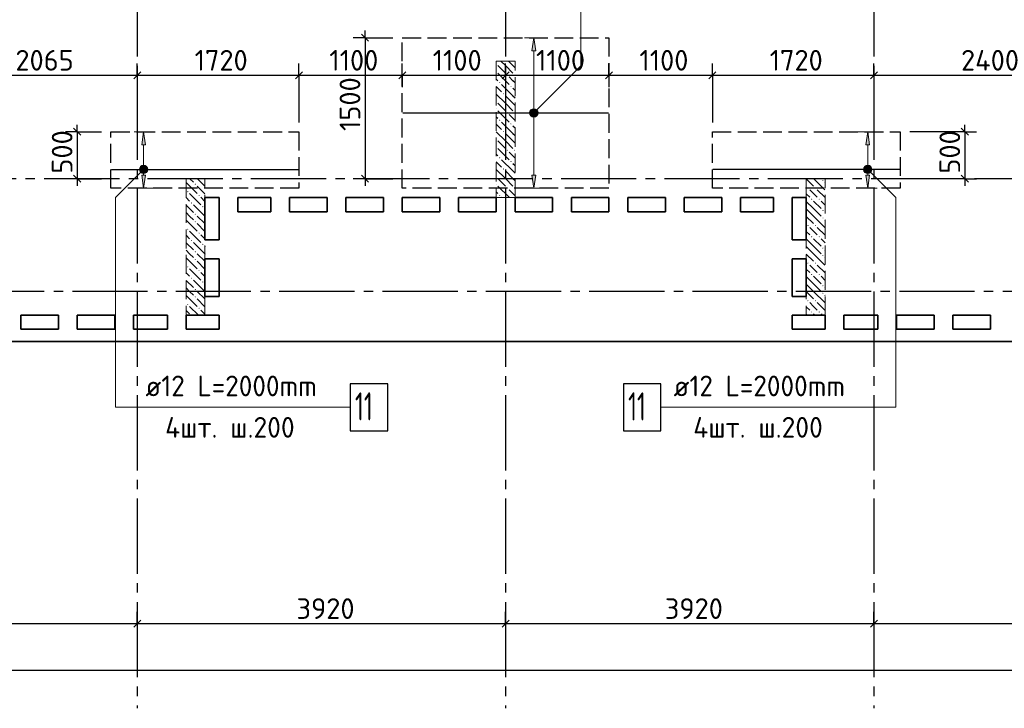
# Model space of a CAD drawing. Header units: millimetres. Extents: x 40580 to 1930067, y -240640 to 81020.
# Tile 81 of 256: x 405850 to 416329, y -224149 to -216828. Entities that reach past the tile are written whole.
import ezdxf

# ---------------------------------------------------------------- set-up
doc = ezdxf.new("R2010")
doc.units = ezdxf.units.MM
for name, pattern in [('______2', [270, 200, -70]), ('______5', [1100, 800, -100, 100, -100]), ('CENTER', [2, 1.25, -0.25, 0.25, -0.25])]:
    doc.linetypes.add(name, pattern=pattern)
for name, color, linetype, lineweight in [('Standard', 7, 'Continuous', 25), ('ДОП Верх по Х', 7, 'Continuous', 25), ('ЖБ Перекрытие верхний уровень', 7, 'Continuous', 35), ('ОСИ', 7, 'CENTER', 15), ('Позиционная метка номер позиции', 7, 'Continuous', 13), ('Примечания', 7, 'Continuous', 13)]:
    doc.layers.add(name, color=color, linetype=linetype, lineweight=lineweight)
doc.layers.add('ЖБ Пилон', color=7, linetype='______2', lineweight=13, true_color=0xa0a0a0)
doc.styles.add('ISOCPEUR', font='isocpeur.ttf')

msp = doc.modelspace()

# ---------------------------------------------------------------- hatches: boundary and pattern name
at = {"layer": 'ДОП Верх по Х', "linetype": 'Continuous', "lineweight": 13, "transparency": 33554687}
for points in [[(411341.9, -217159.4), (411321.9, -217019.4), (411301.9, -217159.4)], [(411284.4, -217819.4), (411359.4, -217819.4), (411354.2, -217800.7)], [(411284.4, -217819.4), (411354.2, -217800.7), (411289.7, -217800.7)], [(411289.7, -217838.2), (411359.4, -217819.4), (411284.4, -217819.4)], [(411289.7, -217800.7), (411354.2, -217800.7), (411340.7, -217787.2)], [(411289.7, -217800.7), (411340.7, -217787.2), (411303.2, -217787.2)], [(411289.7, -217838.2), (411354.2, -217838.2), (411359.4, -217819.4)], [(411303.2, -217851.7), (411354.2, -217838.2), (411289.7, -217838.2)], [(411303.2, -217787.2), (411340.7, -217787.2), (411321.9, -217781.9)], [(411303.2, -217851.7), (411340.7, -217851.7), (411354.2, -217838.2)], [(411340.7, -217851.7), (411303.2, -217851.7), (411321.9, -217856.9)], [(407188.6, -218159.4), (407168.6, -218019.4), (407148.6, -218159.4)], [(414895.3, -218159.4), (414875.3, -218019.4), (414855.3, -218159.4)], [(407131.1, -218419.4), (407206.1, -218419.4), (407200.8, -218400.7)], [(407131.1, -218419.4), (407200.8, -218400.7), (407136.3, -218400.7)], [(407136.3, -218438.2), (407206.1, -218419.4), (407131.1, -218419.4)], [(407136.3, -218400.7), (407200.8, -218400.7), (407187.3, -218387.2)], [(407136.3, -218400.7), (407187.3, -218387.2), (407149.8, -218387.2)], [(407136.3, -218438.2), (407200.8, -218438.2), (407206.1, -218419.4)], [(407149.8, -218451.7), (407200.8, -218438.2), (407136.3, -218438.2)], [(407149.8, -218387.2), (407187.3, -218387.2), (407168.6, -218381.9)], [(407149.8, -218451.7), (407187.3, -218451.7), (407200.8, -218438.2)], [(407187.3, -218451.7), (407149.8, -218451.7), (407168.6, -218456.9)], [(414837.8, -218419.4), (414912.8, -218419.4), (414907.5, -218400.7)], [(414837.8, -218419.4), (414907.5, -218400.7), (414843, -218400.7)], [(414843, -218438.2), (414912.8, -218419.4), (414837.8, -218419.4)], [(414843, -218400.7), (414907.5, -218400.7), (414894, -218387.2)], [(414843, -218400.7), (414894, -218387.2), (414856.5, -218387.2)], [(414843, -218438.2), (414907.5, -218438.2), (414912.8, -218419.4)], [(414856.5, -218451.7), (414907.5, -218438.2), (414843, -218438.2)], [(414856.5, -218387.2), (414894, -218387.2), (414875.3, -218381.9)], [(414856.5, -218451.7), (414894, -218451.7), (414907.5, -218438.2)], [(414894, -218451.7), (414856.5, -218451.7), (414875.3, -218456.9)]]:
    msp.add_hatch(color=7, dxfattribs=at).paths.add_polyline_path(points)
for points in [[(407188.6, -218479.4), (407168.6, -218619.4), (407148.6, -218479.4)], [(411341.9, -218479.4), (411321.9, -218619.4), (411301.9, -218479.4)], [(414895.3, -218479.4), (414875.3, -218619.4), (414855.3, -218479.4)]]:
    msp.add_hatch(color=7, dxfattribs=at).paths.add_polyline_path(points, flags=16)
at = {"layer": 'ЖБ Пилон', "linetype": 'Continuous', "lineweight": -3, "transparency": 33554687}
for points in [[(410921.9, -217292.9), (410925.4, -217296.3), (410921.9, -217299.7)], [(410921.9, -217372.9), (410925.4, -217376.3), (410921.9, -217379.7)], [(411032.4, -217416.3), (411038.9, -217409.8), (411045.4, -217416.3), (411038.9, -217422.8)], [(411112.4, -217416.3), (411118.9, -217409.8), (411121.9, -217412.9), (411121.9, -217419.7), (411118.9, -217422.8)], [(410952.4, -217496.3), (410958.9, -217489.8), (410965.4, -217496.3), (410958.9, -217502.8)], [(411072.4, -217536.3), (411078.9, -217529.8), (411085.4, -217536.3), (411078.9, -217542.8)], [(410992.4, -217616.3), (410998.9, -217609.8), (411005.4, -217616.3), (410998.9, -217622.8)], [(410921.9, -217692.9), (410925.4, -217696.3), (410921.9, -217699.7)], [(410921.9, -217772.9), (410925.4, -217776.3), (410921.9, -217779.7)], [(411032.4, -217816.3), (411038.9, -217809.8), (411045.4, -217816.3), (411038.9, -217822.8)], [(411112.4, -217816.3), (411118.9, -217809.8), (411121.9, -217812.9), (411121.9, -217819.7), (411118.9, -217822.8)], [(410952.4, -217896.3), (410958.9, -217889.8), (410965.4, -217896.3), (410958.9, -217902.8)], [(411072.4, -217936.3), (411078.9, -217929.8), (411085.4, -217936.3), (411078.9, -217942.8)], [(410992.4, -218016.3), (410998.9, -218009.8), (411005.4, -218016.3), (410998.9, -218022.8)], [(410921.9, -218092.9), (410925.4, -218096.3), (410921.9, -218099.7)], [(410921.9, -218172.9), (410925.4, -218176.3), (410921.9, -218179.7)], [(411032.4, -218216.3), (411038.9, -218209.8), (411045.4, -218216.3), (411038.9, -218222.8)], [(411112.4, -218216.3), (411118.9, -218209.8), (411121.9, -218212.9), (411121.9, -218219.7), (411118.9, -218222.8)], [(410952.4, -218296.3), (410958.9, -218289.8), (410965.4, -218296.3), (410958.9, -218302.8)], [(411072.4, -218336.3), (411078.9, -218329.8), (411085.4, -218336.3), (411078.9, -218342.8)], [(410992.4, -218416.3), (410998.9, -218409.8), (411005.4, -218416.3), (410998.9, -218422.8)], [(407712.4, -218576.3), (407718.9, -218569.8), (407725.4, -218576.3), (407718.9, -218582.8)], [(410921.9, -218492.9), (410925.4, -218496.3), (410921.9, -218499.7)], [(410921.9, -218572.9), (410925.4, -218576.3), (410921.9, -218579.7)], [(414392.4, -218536.3), (414398.9, -218529.8), (414405.4, -218536.3), (414398.9, -218542.8)], [(407632.4, -218656.3), (407638.9, -218649.8), (407645.4, -218656.3), (407638.9, -218662.8)], [(407752.4, -218696.3), (407758.9, -218689.8), (407765.4, -218696.3), (407758.9, -218702.8)], [(410952.4, -218696.3), (410958.9, -218689.8), (410965.4, -218696.3), (410958.9, -218702.8)], [(411032.4, -218616.3), (411038.9, -218609.8), (411045.4, -218616.3), (411038.9, -218622.8)], [(411112.4, -218616.3), (411118.9, -218609.8), (411121.9, -218612.9), (411121.9, -218619.7), (411118.9, -218622.8)], [(414232.4, -218616.3), (414238.9, -218609.8), (414245.4, -218616.3), (414238.9, -218622.8)], [(414312.4, -218616.3), (414318.9, -218609.8), (414325.4, -218616.3), (414318.9, -218622.8)], [(407672.4, -218776.3), (407678.9, -218769.8), (407685.4, -218776.3), (407678.9, -218782.8)], [(414272.4, -218736.3), (414278.9, -218729.8), (414285.4, -218736.3), (414278.9, -218742.8)], [(414352.4, -218736.3), (414358.9, -218729.8), (414365.4, -218736.3), (414358.9, -218742.8)], [(407712.4, -218896.3), (407718.9, -218889.8), (407725.4, -218896.3), (407718.9, -218902.8)], [(407792.4, -218816.3), (407798.9, -218809.8), (407805.4, -218816.3), (407798.9, -218822.8)], [(414392.4, -218856.3), (414398.9, -218849.8), (414405.4, -218856.3), (414398.9, -218862.8)], [(407712.4, -218976.3), (407718.9, -218969.8), (407725.4, -218976.3), (407718.9, -218982.8)], [(414392.4, -218936.3), (414398.9, -218929.8), (414405.4, -218936.3), (414398.9, -218942.8)], [(407632.4, -219056.3), (407638.9, -219049.8), (407645.4, -219056.3), (407638.9, -219062.8)], [(407752.4, -219096.3), (407758.9, -219089.8), (407765.4, -219096.3), (407758.9, -219102.8)], [(414232.4, -219016.3), (414238.9, -219009.8), (414245.4, -219016.3), (414238.9, -219022.8)], [(414312.4, -219016.3), (414318.9, -219009.8), (414325.4, -219016.3), (414318.9, -219022.8)], [(407672.4, -219176.3), (407678.9, -219169.8), (407685.4, -219176.3), (407678.9, -219182.8)], [(407792.4, -219216.3), (407798.9, -219209.8), (407805.4, -219216.3), (407798.9, -219222.8)], [(414272.4, -219136.3), (414278.9, -219129.8), (414285.4, -219136.3), (414278.9, -219142.8)], [(414352.4, -219136.3), (414358.9, -219129.8), (414365.4, -219136.3), (414358.9, -219142.8)], [(407712.4, -219296.3), (407718.9, -219289.8), (407725.4, -219296.3), (407718.9, -219302.8)], [(414392.4, -219256.3), (414398.9, -219249.8), (414405.4, -219256.3), (414398.9, -219262.8)], [(407712.4, -219376.3), (407718.9, -219369.8), (407725.4, -219376.3), (407718.9, -219382.8)], [(414232.4, -219416.3), (414238.9, -219409.8), (414245.4, -219416.3), (414238.9, -219422.8)], [(414312.4, -219416.3), (414318.9, -219409.8), (414325.4, -219416.3), (414318.9, -219422.8)], [(414392.4, -219336.3), (414398.9, -219329.8), (414405.4, -219336.3), (414398.9, -219342.8)], [(407632.4, -219456.3), (407638.9, -219449.8), (407645.4, -219456.3), (407638.9, -219462.8)], [(407752.4, -219496.3), (407758.9, -219489.8), (407765.4, -219496.3), (407758.9, -219502.8)], [(414272.4, -219536.3), (414278.9, -219529.8), (414285.4, -219536.3), (414278.9, -219542.8)], [(414352.4, -219536.3), (414358.9, -219529.8), (414365.4, -219536.3), (414358.9, -219542.8)], [(407672.4, -219576.3), (407678.9, -219569.8), (407685.4, -219576.3), (407678.9, -219582.8)], [(407792.4, -219616.3), (407798.9, -219609.8), (407805.4, -219616.3), (407798.9, -219622.8)], [(407712.4, -219696.3), (407718.9, -219689.8), (407725.4, -219696.3), (407718.9, -219702.8)], [(414392.4, -219656.3), (414398.9, -219649.8), (414405.4, -219656.3), (414398.9, -219662.8)], [(414392.4, -219736.3), (414398.9, -219729.8), (414405.4, -219736.3), (414398.9, -219742.8)], [(407712.4, -219776.3), (407718.9, -219769.8), (407725.4, -219776.3), (407718.9, -219782.8)], [(414232.4, -219816.3), (414238.9, -219809.8), (414245.4, -219816.3), (414238.9, -219822.8)], [(414312.4, -219816.3), (414318.9, -219809.8), (414325.4, -219816.3), (414318.9, -219822.8)], [(407632.4, -219856.3), (407638.9, -219849.8), (407645.4, -219856.3), (407638.9, -219862.8)], [(407752.4, -219896.3), (407758.9, -219889.8), (407765.4, -219896.3), (407758.9, -219902.8)], [(414272.4, -219936.3), (414278.9, -219929.8), (414285.4, -219936.3), (414278.9, -219942.8)], [(414352.4, -219936.3), (414358.9, -219929.8), (414365.4, -219936.3), (414358.9, -219942.8)]]:
    msp.add_hatch(color=7, dxfattribs=at).paths.add_polyline_path(points, flags=16)
at = {"layer": 'Позиционная метка номер позиции', "linetype": 'Continuous', "lineweight": 13, "transparency": 33554687}
for points in [[(411278.7, -217808), (411353.8, -217851.3), (411290.1, -217787.6)], [(411278.7, -217830.9), (411333.4, -217862.7), (411278.7, -217808)], [(411278.7, -217808), (411333.4, -217862.7), (411353.8, -217851.3)], [(411310.5, -217862.7), (411278.7, -217830.9), (411290.1, -217851.3)], [(411278.7, -217830.9), (411310.5, -217862.7), (411333.4, -217862.7)], [(411290.1, -217787.6), (411365.2, -217830.9), (411310.5, -217776.2)], [(411290.1, -217787.6), (411353.8, -217851.3), (411365.2, -217830.9)], [(411310.5, -217776.2), (411365.2, -217830.9), (411365.2, -217808)], [(411310.5, -217776.2), (411365.2, -217808), (411333.4, -217776.2)], [(411333.4, -217776.2), (411365.2, -217808), (411353.8, -217787.6)], [(407211.9, -218430.9), (407157.1, -218376.2), (407136.8, -218387.6)], [(407211.9, -218408), (407180.1, -218376.2), (407157.1, -218376.2)], [(407211.9, -218408), (407157.1, -218376.2), (407211.9, -218430.9)], [(407180.1, -218376.2), (407211.9, -218408), (407200.4, -218387.6)], [(414832, -218408), (414863.8, -218376.2), (414843.4, -218387.6)], [(414863.8, -218376.2), (414832, -218408), (414832, -218430.9)], [(414863.8, -218376.2), (414832, -218430.9), (414886.7, -218376.2)], [(414886.7, -218376.2), (414832, -218430.9), (414843.4, -218451.3)], [(414886.7, -218376.2), (414843.4, -218451.3), (414907.1, -218387.6)], [(407200.4, -218451.3), (407136.8, -218387.6), (407125.3, -218408)], [(407200.4, -218451.3), (407125.3, -218408), (407180.1, -218462.7)], [(407180.1, -218462.7), (407125.3, -218408), (407125.3, -218430.9)], [(407180.1, -218462.7), (407125.3, -218430.9), (407157.1, -218462.7)], [(407157.1, -218462.7), (407125.3, -218430.9), (407136.8, -218451.3)], [(407211.9, -218430.9), (407136.8, -218387.6), (407200.4, -218451.3)], [(414907.1, -218387.6), (414843.4, -218451.3), (414863.8, -218462.7)], [(414907.1, -218387.6), (414863.8, -218462.7), (414918.5, -218408)], [(414918.5, -218408), (414863.8, -218462.7), (414886.7, -218462.7)], [(414918.5, -218408), (414886.7, -218462.7), (414918.5, -218430.9)], [(414918.5, -218430.9), (414886.7, -218462.7), (414907.1, -218451.3)]]:
    msp.add_hatch(color=7, dxfattribs=at).paths.add_polyline_path(points)

# ---------------------------------------------------------------- linework, layer by layer
at = {"layer": 'Standard', "color": 7, "linetype": 'Continuous', "lineweight": 25, "transparency": 33554687}
for p, q in [((409487.7, -216981.9), (409562.7, -217056.9)), ((407064.4, -217456.9), (407139.4, -217381.9)), ((408784.4, -217456.9), (408859.4, -217381.9)), ((409884.4, -217456.9), (409959.4, -217381.9)), ((410984.4, -217456.9), (411059.4, -217381.9)), ((412084.4, -217456.9), (412159.4, -217381.9)), ((413184.4, -217456.9), (413259.4, -217381.9)), ((414904.4, -217456.9), (414979.4, -217381.9)), ((406424.4, -217981.9), (406499.4, -218056.9)), ((415871.4, -217981.9), (415946.4, -218056.9)), ((406424.4, -218481.9), (406499.4, -218556.9)), ((409487.7, -218481.9), (409562.7, -218556.9)), ((415871.4, -218481.9), (415946.4, -218556.9)), ((407064.4, -223286.9), (407139.4, -223211.9)), ((410984.4, -223286.9), (411059.4, -223211.9)), ((414904.4, -223286.9), (414979.4, -223211.9))]:
    msp.add_line(p, q, dxfattribs=at)
at = {"layer": 'Standard', "color": 7, "linetype": 'Continuous', "lineweight": -3, "transparency": 33554687}
for p, q in [((409525.2, -217019.4), (409525.2, -216944.4)), ((405038.9, -217419.4), (407101.9, -217419.4)), ((407101.9, -217419.4), (408821.9, -217419.4)), ((408821.9, -217419.4), (409921.9, -217419.4)), ((409921.9, -217419.4), (411021.9, -217419.4)), ((411021.9, -217419.4), (412121.9, -217419.4)), ((412121.9, -217419.4), (413221.9, -217419.4)), ((413221.9, -217419.4), (414941.9, -217419.4)), ((414941.9, -217419.4), (417341.9, -217419.4)), ((406461.9, -218019.4), (406461.9, -217944.4)), ((415908.9, -218019.4), (415908.9, -217944.4)), ((406461.9, -218019.4), (406461.9, -218519.4)), ((415908.9, -218019.4), (415908.9, -218519.4)), ((406461.9, -218519.4), (406461.9, -218594.4)), ((409525.2, -218519.4), (409525.2, -218594.4)), ((415908.9, -218519.4), (415908.9, -218594.4)), ((403801.9, -223249.4), (407101.9, -223249.4)), ((407101.9, -223249.4), (411021.9, -223249.4)), ((411021.9, -223249.4), (414941.9, -223249.4)), ((414941.9, -223249.4), (418241.9, -223249.4)), ((442581.9, -223749.4), (400501.9, -223749.4))]:
    msp.add_line(p, q, dxfattribs=at)
at = {"layer": 'Standard', "color": 251, "linetype": 'Continuous', "lineweight": -3, "true_color": 0x656565, "transparency": 33554687}
for p, q in [((409525.2, -217019.4), (409400.2, -217019.4)), ((409525.2, -217019.4), (409650.2, -217019.4)), ((409525.2, -217019.4), (409821.9, -217019.4)), ((407101.9, -217419.4), (407101.9, -217294.4)), ((408821.9, -217419.4), (408821.9, -217294.4)), ((409921.9, -217419.4), (409921.9, -217294.4)), ((411021.9, -217419.4), (411021.9, -217294.4)), ((412121.9, -217419.4), (412121.9, -217294.4)), ((413221.9, -217419.4), (413221.9, -217294.4)), ((414941.9, -217419.4), (414941.9, -217294.4)), ((407101.9, -217419.4), (407101.9, -217544.4)), ((407101.9, -217419.4), (407101.9, -217919.4)), ((408821.9, -217419.4), (408821.9, -217544.4)), ((408821.9, -217419.4), (408821.9, -217919.4)), ((409921.9, -217419.4), (409921.9, -217544.4)), ((409921.9, -217419.4), (409921.9, -217419.4)), ((411021.9, -217419.4), (411021.9, -217544.4)), ((411021.9, -217419.4), (411021.9, -217419.4)), ((412121.9, -217419.4), (412121.9, -217544.4)), ((412121.9, -217419.4), (412121.9, -217419.4)), ((413221.9, -217419.4), (413221.9, -217544.4)), ((413221.9, -217419.4), (413221.9, -217919.4)), ((414941.9, -217419.4), (414941.9, -217544.4)), ((414941.9, -217419.4), (414941.9, -217419.4)), ((406461.9, -218019.4), (406336.9, -218019.4)), ((406461.9, -218019.4), (406586.9, -218019.4)), ((406461.9, -218019.4), (406721.9, -218019.4)), ((415908.9, -218019.4), (415321.9, -218019.4)), ((415908.9, -218019.4), (415783.9, -218019.4)), ((415908.9, -218019.4), (416033.9, -218019.4)), ((406461.9, -218519.4), (406336.9, -218519.4)), ((406461.9, -218519.4), (406586.9, -218519.4)), ((406461.9, -218519.4), (406721.9, -218519.4)), ((409525.2, -218519.4), (409400.2, -218519.4)), ((409525.2, -218519.4), (409650.2, -218519.4)), ((409525.2, -218519.4), (409821.9, -218519.4)), ((415908.9, -218519.4), (415321.9, -218519.4)), ((415908.9, -218519.4), (415783.9, -218519.4)), ((415908.9, -218519.4), (416033.9, -218519.4)), ((407101.9, -223249.4), (407101.9, -223124.4)), ((411021.9, -223249.4), (411021.9, -223124.4)), ((414941.9, -223249.4), (414941.9, -223124.4)), ((407101.9, -223249.4), (407101.9, -223374.4)), ((407101.9, -223249.4), (407101.9, -223701.7)), ((411021.9, -223249.4), (411021.9, -223374.4)), ((411021.9, -223249.4), (411021.9, -223701.7)), ((414941.9, -223249.4), (414941.9, -223374.4)), ((414941.9, -223249.4), (414941.9, -223701.7))]:
    msp.add_line(p, q, dxfattribs=at)
at = {"layer": 'Standard', "color": 7, "linetype": 'Continuous', "lineweight": -3, "transparency": 33554687}
msp.add_lwpolyline([(409525.2, -217019.4), (409525.2, -218103.8), (409525.2, -218103.8), (409525.2, -218519.4)], dxfattribs=at)
at = {"layer": 'ДОП Верх по Х', "color": 251, "linetype": 'Continuous', "lineweight": 13, "true_color": 0x494949, "transparency": 33554687}
for p, q in [((411321.9, -217019.4), (411221.9, -217019.4)), ((411321.9, -217019.4), (411301.9, -217159.4)), ((411341.9, -217159.4), (411321.9, -217019.4)), ((411321.9, -217019.4), (411421.9, -217019.4)), ((411321.9, -217019.4), (411321.9, -217019.4)), ((411301.9, -217159.4), (411341.9, -217159.4)), ((411321.9, -217789.4), (411321.9, -217159.4)), ((411284.4, -217819.4), (411284.4, -217819.4)), ((411321.9, -218479.4), (411321.9, -217849.4)), ((411359.4, -217819.4), (411359.4, -217819.4)), ((407168.6, -218019.4), (407068.6, -218019.4)), ((407168.6, -218019.4), (407148.6, -218159.4)), ((407188.6, -218159.4), (407168.6, -218019.4)), ((407168.6, -218019.4), (407268.6, -218019.4)), ((407168.6, -218019.4), (407168.6, -218019.4)), ((414875.3, -218019.4), (414775.3, -218019.4)), ((414875.3, -218019.4), (414855.3, -218159.4)), ((414895.3, -218159.4), (414875.3, -218019.4)), ((414875.3, -218019.4), (414975.3, -218019.4)), ((414875.3, -218019.4), (414875.3, -218019.4)), ((407148.6, -218159.4), (407188.6, -218159.4)), ((407168.6, -218389.4), (407168.6, -218159.4)), ((414855.3, -218159.4), (414895.3, -218159.4)), ((414875.3, -218389.4), (414875.3, -218159.4)), ((407131.1, -218419.4), (407131.1, -218419.4)), ((407168.6, -218619.4), (407148.6, -218479.4)), ((407148.6, -218479.4), (407188.6, -218479.4)), ((407168.6, -218479.4), (407168.6, -218449.4)), ((407188.6, -218479.4), (407168.6, -218619.4)), ((407206.1, -218419.4), (407206.1, -218419.4)), ((411321.9, -218619.4), (411301.9, -218479.4)), ((411301.9, -218479.4), (411341.9, -218479.4)), ((411341.9, -218479.4), (411321.9, -218619.4)), ((414837.8, -218419.4), (414837.8, -218419.4)), ((414875.3, -218619.4), (414855.3, -218479.4)), ((414855.3, -218479.4), (414895.3, -218479.4)), ((414875.3, -218479.4), (414875.3, -218449.4)), ((414895.3, -218479.4), (414875.3, -218619.4)), ((414912.8, -218419.4), (414912.8, -218419.4)), ((407168.6, -218619.4), (407068.6, -218619.4)), ((407168.6, -218619.4), (407268.6, -218619.4)), ((407168.6, -218619.4), (407168.6, -218619.4)), ((411321.9, -218619.4), (411221.9, -218619.4)), ((411321.9, -218619.4), (411421.9, -218619.4)), ((411321.9, -218619.4), (411321.9, -218619.4)), ((414875.3, -218619.4), (414775.3, -218619.4)), ((414875.3, -218619.4), (414975.3, -218619.4)), ((414875.3, -218619.4), (414875.3, -218619.4))]:
    msp.add_line(p, q, dxfattribs=at)
at = {"layer": 'ДОП Верх по Х', "color": 7, "linetype": 'Continuous', "lineweight": -3, "transparency": 33554687}
for p, q in [((409927.9, -217819.4), (412115.9, -217819.4)), ((406827.9, -218419.4), (408815.9, -218419.4)), ((415215.9, -218419.4), (413227.9, -218419.4))]:
    msp.add_line(p, q, dxfattribs=at)
at = {"layer": 'ДОП Верх по Х', "color": 7, "linetype": 'Continuous', "lineweight": 13, "transparency": 33554687}
for p, q in [((407168.6, -220949.4), (409254.6, -220949.4)), ((412789.3, -220949.4), (414875.3, -220949.4))]:
    msp.add_line(p, q, dxfattribs=at)
at = {"layer": 'ДОП Верх по Х', "color": 7, "linetype": 'Continuous', "lineweight": 25, "transparency": 33554687}
for points in [[(409368.6, -221199.4), (409768.6, -221199.4), (409768.6, -220699.4), (409368.6, -220699.4), (409368.6, -221199.4)], [(412275.3, -221199.4), (412675.3, -221199.4), (412675.3, -220699.4), (412275.3, -220699.4), (412275.3, -221199.4)]]:
    msp.add_lwpolyline(points, dxfattribs=at)
at = {"layer": 'ДОП Верх по Х', "color": 251, "linetype": 'Continuous', "lineweight": 13, "true_color": 0x494949, "transparency": 33554687}
for centre in [(411321.9, -217819.4), (407168.6, -218419.4), (414875.3, -218419.4)]:
    msp.add_circle(centre, 37.5, dxfattribs=at)
at = {"layer": 'ЖБ Перекрытие верхний уровень', "transparency": 33554687}
for p, q in [((407821.9, -219169.4), (407821.9, -218719.4)), ((407821.9, -218719.4), (407971.9, -218719.4)), ((407971.9, -218719.4), (407971.9, -219169.4)), ((408171.9, -218869.4), (408171.9, -218719.4)), ((408171.9, -218719.4), (408521.9, -218719.4)), ((408521.9, -218719.4), (408521.9, -218869.4)), ((408721.9, -218719.4), (409121.9, -218719.4)), ((408721.9, -218869.4), (408721.9, -218719.4)), ((409121.9, -218719.4), (409121.9, -218869.4)), ((409321.9, -218869.4), (409321.9, -218719.4)), ((409321.9, -218719.4), (409721.9, -218719.4)), ((409721.9, -218719.4), (409721.9, -218869.4)), ((409921.9, -218869.4), (409921.9, -218719.4)), ((409921.9, -218719.4), (410321.9, -218719.4)), ((410321.9, -218719.4), (410321.9, -218869.4)), ((410521.9, -218869.4), (410521.9, -218719.4)), ((410521.9, -218719.4), (410921.9, -218719.4)), ((410921.9, -218719.4), (410921.9, -218869.4)), ((411121.9, -218869.4), (411121.9, -218719.4)), ((411121.9, -218719.4), (411521.9, -218719.4)), ((411521.9, -218719.4), (411521.9, -218869.4)), ((411721.9, -218869.4), (411721.9, -218719.4)), ((411721.9, -218719.4), (412121.9, -218719.4)), ((412121.9, -218719.4), (412121.9, -218869.4)), ((412321.9, -218869.4), (412321.9, -218719.4)), ((412321.9, -218719.4), (412721.9, -218719.4)), ((412721.9, -218719.4), (412721.9, -218869.4)), ((412921.9, -218869.4), (412921.9, -218719.4)), ((412921.9, -218719.4), (413321.9, -218719.4)), ((413321.9, -218719.4), (413321.9, -218869.4)), ((413521.9, -218869.4), (413521.9, -218719.4)), ((413521.9, -218719.4), (413871.9, -218719.4)), ((413871.9, -218719.4), (413871.9, -218869.4)), ((414071.9, -218719.4), (414221.9, -218719.4)), ((414071.9, -219169.4), (414071.9, -218719.4)), ((414221.9, -218719.4), (414221.9, -219169.4)), ((408521.9, -218869.4), (408171.9, -218869.4)), ((409121.9, -218869.4), (408721.9, -218869.4)), ((409721.9, -218869.4), (409321.9, -218869.4)), ((410321.9, -218869.4), (409921.9, -218869.4)), ((410921.9, -218869.4), (410521.9, -218869.4)), ((411521.9, -218869.4), (411121.9, -218869.4)), ((412121.9, -218869.4), (411721.9, -218869.4)), ((412721.9, -218869.4), (412321.9, -218869.4)), ((413321.9, -218869.4), (412921.9, -218869.4)), ((413871.9, -218869.4), (413521.9, -218869.4)), ((407971.9, -219169.4), (407821.9, -219169.4)), ((414221.9, -219169.4), (414071.9, -219169.4)), ((407821.9, -219769.4), (407821.9, -219369.4)), ((407821.9, -219369.4), (407971.9, -219369.4)), ((407971.9, -219369.4), (407971.9, -219769.4)), ((414071.9, -219769.4), (414071.9, -219369.4)), ((414071.9, -219369.4), (414221.9, -219369.4)), ((414221.9, -219369.4), (414221.9, -219769.4)), ((407971.9, -219769.4), (407821.9, -219769.4)), ((414221.9, -219769.4), (414071.9, -219769.4)), ((405861.9, -220119.4), (405861.9, -219969.4)), ((405861.9, -219969.4), (406261.9, -219969.4)), ((406261.9, -219969.4), (406261.9, -220119.4)), ((406461.9, -220119.4), (406461.9, -219969.4)), ((406461.9, -219969.4), (406861.9, -219969.4)), ((406861.9, -219969.4), (406861.9, -220119.4)), ((407061.9, -220119.4), (407061.9, -219969.4)), ((407061.9, -219969.4), (407421.9, -219969.4)), ((407421.9, -219969.4), (407421.9, -220119.4)), ((407621.9, -220119.4), (407621.9, -219969.4)), ((407621.9, -219969.4), (407971.9, -219969.4)), ((407971.9, -219969.4), (407971.9, -220119.4)), ((414071.9, -219969.4), (414421.9, -219969.4)), ((414071.9, -220119.4), (414071.9, -219969.4)), ((414421.9, -219969.4), (414421.9, -220119.4)), ((414621.9, -220119.4), (414621.9, -219969.4)), ((414621.9, -219969.4), (414981.9, -219969.4)), ((414981.9, -219969.4), (414981.9, -220119.4)), ((415181.9, -220119.4), (415181.9, -219969.4)), ((415181.9, -219969.4), (415581.9, -219969.4)), ((415581.9, -219969.4), (415581.9, -220119.4)), ((415781.9, -219969.4), (416181.9, -219969.4)), ((415781.9, -220119.4), (415781.9, -219969.4)), ((416181.9, -219969.4), (416181.9, -220119.4)), ((406261.9, -220119.4), (405861.9, -220119.4)), ((406861.9, -220119.4), (406461.9, -220119.4)), ((407421.9, -220119.4), (407061.9, -220119.4)), ((407971.9, -220119.4), (407621.9, -220119.4)), ((414421.9, -220119.4), (414071.9, -220119.4)), ((414981.9, -220119.4), (414621.9, -220119.4)), ((415581.9, -220119.4), (415181.9, -220119.4)), ((416181.9, -220119.4), (415781.9, -220119.4)), ((400401.9, -220249.4), (421541.9, -220249.4))]:
    msp.add_line(p, q, dxfattribs=at)
at = {"layer": 'ЖБ Пилон', "color": 253, "linetype": '______2', "lineweight": 13, "true_color": 0xa0a0a0, "transparency": 33554687}
for p, q in [((410921.9, -217269.4), (410921.9, -218719.4)), ((411121.9, -217269.4), (410921.9, -217269.4)), ((411121.9, -218719.4), (411121.9, -217269.4)), ((407621.9, -218519.4), (407621.9, -219969.4)), ((407821.9, -218519.4), (407621.9, -218519.4)), ((407821.9, -219969.4), (407821.9, -218519.4)), ((414221.9, -218519.4), (414221.9, -219969.4)), ((414421.9, -218519.4), (414221.9, -218519.4)), ((414421.9, -219969.4), (414421.9, -218519.4)), ((410921.9, -218719.4), (411121.9, -218719.4)), ((407621.9, -219969.4), (407821.9, -219969.4)), ((414221.9, -219969.4), (414421.9, -219969.4))]:
    msp.add_line(p, q, dxfattribs=at)
at = {"layer": 'ЖБ Пилон', "color": 9, "linetype": 'Continuous', "lineweight": -3, "true_color": 0xc7c7c7, "transparency": 33554687}
for p, q in [((410938.9, -217316.3), (411018.9, -217396.3)), ((411018.9, -217316.3), (410972, -217269.4)), ((411018.9, -217316.3), (411098.9, -217396.3)), ((411052, -217269.4), (411098.9, -217316.3)), ((411098.9, -217316.3), (411121.9, -217339.3)), ((410938.9, -217396.3), (411058.9, -217516.3)), ((410921.9, -217459.3), (410938.9, -217476.3)), ((411098.9, -217636.3), (410978.9, -217516.3)), ((411098.9, -217476.3), (411058.9, -217436.3)), ((411121.9, -217499.3), (411098.9, -217476.3)), ((410921.9, -217539.3), (410978.9, -217596.3)), ((411018.9, -217716.3), (410921.9, -217619.3)), ((411018.9, -217636.3), (411098.9, -217716.3)), ((411098.9, -217556.3), (411121.9, -217579.3)), ((411098.9, -217636.3), (411121.9, -217659.3)), ((410938.9, -217716.3), (411018.9, -217796.3)), ((411018.9, -217716.3), (411098.9, -217796.3)), ((411098.9, -217716.3), (411121.9, -217739.3)), ((410938.9, -217796.3), (411058.9, -217916.3)), ((411098.9, -217876.3), (411058.9, -217836.3)), ((410921.9, -217859.3), (410938.9, -217876.3)), ((410921.9, -217939.3), (410978.9, -217996.3)), ((411098.9, -218036.3), (410978.9, -217916.3)), ((411121.9, -217899.3), (411098.9, -217876.3)), ((411098.9, -217956.3), (411121.9, -217979.3)), ((411018.9, -218116.3), (410921.9, -218019.3)), ((411018.9, -218036.3), (411098.9, -218116.3)), ((411098.9, -218036.3), (411121.9, -218059.3)), ((410938.9, -218116.3), (411018.9, -218196.3)), ((411018.9, -218116.3), (411098.9, -218196.3)), ((411098.9, -218116.3), (411121.9, -218139.3)), ((410921.9, -218259.3), (410938.9, -218276.3)), ((410938.9, -218196.3), (411058.9, -218316.3)), ((411098.9, -218276.3), (411058.9, -218236.3)), ((410921.9, -218339.3), (410978.9, -218396.3)), ((411098.9, -218436.3), (410978.9, -218316.3)), ((411121.9, -218299.3), (411098.9, -218276.3)), ((411098.9, -218356.3), (411121.9, -218379.3)), ((411018.9, -218516.3), (410921.9, -218419.3)), ((411018.9, -218436.3), (411098.9, -218516.3)), ((411098.9, -218436.3), (411121.9, -218459.3)), ((407621.9, -218559.4), (407738.9, -218676.3)), ((407698.9, -218556.3), (407662, -218519.4)), ((407742, -218519.4), (407818.9, -218596.3)), ((410938.9, -218516.3), (411018.9, -218596.3)), ((411018.9, -218516.3), (411098.9, -218596.3)), ((411098.9, -218516.3), (411121.9, -218539.3)), ((414222, -218519.4), (414298.9, -218596.3)), ((414302, -218519.4), (414418.9, -218636.3)), ((414418.9, -218556.3), (414421.9, -218559.4)), ((407658.9, -218676.3), (407778.9, -218796.3)), ((407738.9, -218596.3), (407821.9, -218679.3)), ((410921.9, -218659.3), (410938.9, -218676.3)), ((410938.9, -218596.3), (411058.9, -218716.3)), ((411098.9, -218676.3), (411058.9, -218636.3)), ((411121.9, -218699.3), (411098.9, -218676.3)), ((414221.9, -218679.3), (414258.9, -218716.3)), ((414298.9, -218676.3), (414258.9, -218636.3)), ((414338.9, -218716.3), (414298.9, -218676.3)), ((414338.9, -218636.3), (414421.9, -218719.4)), ((407621.9, -218719.4), (407658.9, -218756.3)), ((407818.9, -218916.3), (407698.9, -218796.3)), ((407821.9, -218759.3), (407778.9, -218716.3)), ((410982, -218719.4), (410978.9, -218716.3)), ((414298.9, -218836.3), (414221.9, -218759.3)), ((414298.9, -218756.3), (414378.9, -218836.3)), ((414378.9, -218756.3), (414421.9, -218799.3)), ((407621.9, -218799.3), (407698.9, -218876.3)), ((407658.9, -218916.3), (407621.9, -218879.3)), ((407818.9, -218836.3), (407821.9, -218839.4)), ((414221.9, -218839.4), (414298.9, -218916.3)), ((414298.9, -218836.3), (414378.9, -218916.3)), ((414421.9, -218879.3), (414418.9, -218876.3)), ((407621.9, -218959.4), (407738.9, -219076.3)), ((407698.9, -218956.3), (407658.9, -218916.3)), ((407738.9, -218916.3), (407818.9, -218996.3)), ((407738.9, -218996.3), (407821.9, -219079.3)), ((407818.9, -218916.3), (407821.9, -218919.4)), ((414221.9, -218919.4), (414298.9, -218996.3)), ((414298.9, -218916.3), (414418.9, -219036.3)), ((414418.9, -218956.3), (414421.9, -218959.4)), ((407658.9, -219076.3), (407778.9, -219196.3)), ((414221.9, -219079.3), (414258.9, -219116.3)), ((414298.9, -219076.3), (414258.9, -219036.3)), ((414338.9, -219116.3), (414298.9, -219076.3)), ((414338.9, -219036.3), (414421.9, -219119.4)), ((407621.9, -219119.4), (407658.9, -219156.3)), ((407621.9, -219199.3), (407698.9, -219276.3)), ((407818.9, -219316.3), (407698.9, -219196.3)), ((407821.9, -219159.3), (407778.9, -219116.3)), ((414298.9, -219236.3), (414221.9, -219159.3)), ((414298.9, -219156.3), (414378.9, -219236.3)), ((414378.9, -219156.3), (414421.9, -219199.3)), ((407658.9, -219316.3), (407621.9, -219279.3)), ((407698.9, -219356.3), (407658.9, -219316.3)), ((407738.9, -219316.3), (407818.9, -219396.3)), ((407818.9, -219236.3), (407821.9, -219239.4)), ((407818.9, -219316.3), (407821.9, -219319.4)), ((414221.9, -219239.4), (414298.9, -219316.3)), ((414221.9, -219319.4), (414298.9, -219396.3)), ((414298.9, -219236.3), (414378.9, -219316.3)), ((414298.9, -219316.3), (414418.9, -219436.3)), ((414421.9, -219279.3), (414418.9, -219276.3)), ((407621.9, -219359.4), (407738.9, -219476.3)), ((407738.9, -219396.3), (407821.9, -219479.3)), ((414418.9, -219356.3), (414421.9, -219359.4)), ((407621.9, -219519.4), (407658.9, -219556.3)), ((407658.9, -219476.3), (407778.9, -219596.3)), ((407821.9, -219559.3), (407778.9, -219516.3)), ((414221.9, -219479.3), (414258.9, -219516.3)), ((414298.9, -219476.3), (414258.9, -219436.3)), ((414338.9, -219516.3), (414298.9, -219476.3)), ((414338.9, -219436.3), (414421.9, -219519.4)), ((407621.9, -219599.3), (407698.9, -219676.3)), ((407818.9, -219716.3), (407698.9, -219596.3)), ((414298.9, -219636.3), (414221.9, -219559.3)), ((414298.9, -219556.3), (414378.9, -219636.3)), ((414378.9, -219556.3), (414421.9, -219599.3)), ((407658.9, -219716.3), (407621.9, -219679.3)), ((407698.9, -219756.3), (407658.9, -219716.3)), ((407738.9, -219716.3), (407818.9, -219796.3)), ((407818.9, -219636.3), (407821.9, -219639.4)), ((407818.9, -219716.3), (407821.9, -219719.4)), ((414221.9, -219639.4), (414298.9, -219716.3)), ((414221.9, -219719.4), (414298.9, -219796.3)), ((414298.9, -219636.3), (414378.9, -219716.3)), ((414298.9, -219716.3), (414418.9, -219836.3)), ((414421.9, -219679.3), (414418.9, -219676.3)), ((407621.9, -219759.4), (407738.9, -219876.3)), ((407738.9, -219796.3), (407821.9, -219879.3)), ((414298.9, -219876.3), (414258.9, -219836.3)), ((414338.9, -219836.3), (414421.9, -219919.4)), ((414418.9, -219756.3), (414421.9, -219759.4)), ((407621.9, -219919.4), (407658.9, -219956.3)), ((407658.9, -219876.3), (407752, -219969.4)), ((407821.9, -219959.3), (407778.9, -219916.3)), ((414221.9, -219879.3), (414258.9, -219916.3)), ((414338.9, -219916.3), (414298.9, -219876.3)), ((414232, -219969.4), (414221.9, -219959.3)), ((414298.9, -219956.3), (414312, -219969.4)), ((414378.9, -219956.3), (414392, -219969.4))]:
    msp.add_line(p, q, dxfattribs=at)
at = {"layer": 'ОСИ', "color": 8, "linetype": '______5', "lineweight": -3, "transparency": 33554687}
for p, q in [((407101.9, -204319.4), (407101.9, -224149.4)), ((411021.9, -204319.4), (411021.9, -224149.4)), ((414941.9, -204319.4), (414941.9, -224149.4)), ((443211.9, -218519.4), (397901.9, -218519.4)), ((443511.9, -219719.4), (397901.9, -219719.4))]:
    msp.add_line(p, q, dxfattribs=at)
at = {"layer": 'Позиционная метка номер позиции', "color": 7, "linetype": 'Continuous', "lineweight": 13, "transparency": 33554687}
for p, q in [((411290.1, -217787.6), (411290.1, -217787.6)), ((411290.1, -217851.3), (411290.1, -217851.3)), ((411353.8, -217787.6), (411353.8, -217787.6)), ((411353.8, -217851.3), (411353.8, -217851.3)), ((407136.8, -218387.6), (407136.8, -218387.6)), ((407136.8, -218451.3), (407136.8, -218451.3)), ((407200.4, -218387.6), (407200.4, -218387.6)), ((407200.4, -218451.3), (407200.4, -218451.3)), ((414843.4, -218387.6), (414843.4, -218387.6)), ((414843.4, -218451.3), (414843.4, -218451.3)), ((414907.1, -218387.6), (414907.1, -218387.6)), ((414907.1, -218451.3), (414907.1, -218451.3))]:
    msp.add_line(p, q, dxfattribs=at)
for points in [[(411321.9, -217819.4), (411821.9, -217319.4), (411821.9, -216169.4), (415106.6, -216169.4)], [(407168.6, -218419.4), (406868.6, -218719.4), (406868.6, -220949.4), (409368.6, -220949.4)], [(414875.3, -218419.4), (415175.3, -218719.4), (415175.3, -220949.4), (412675.3, -220949.4)]]:
    msp.add_lwpolyline(points, dxfattribs=at)
for centre in [(411321.9, -217819.4), (407168.6, -218419.4), (414875.3, -218419.4)]:
    msp.add_circle(centre, 45, dxfattribs=at)
at = {"layer": 'Примечания', "color": 7, "linetype": '______2', "lineweight": -3, "transparency": 33554687}
for p, q in [((409921.9, -217019.4), (412121.9, -217019.4)), ((409921.9, -218619.4), (409921.9, -217019.4)), ((412121.9, -217019.4), (412121.9, -218619.4)), ((406821.9, -218019.4), (408821.9, -218019.4)), ((406821.9, -218619.4), (406821.9, -218019.4)), ((408821.9, -218019.4), (408821.9, -218619.4)), ((413221.9, -218019.4), (415221.9, -218019.4)), ((413221.9, -218619.4), (413221.9, -218019.4)), ((415221.9, -218019.4), (415221.9, -218619.4)), ((408821.9, -218619.4), (406821.9, -218619.4)), ((412121.9, -218619.4), (409921.9, -218619.4)), ((415221.9, -218619.4), (413221.9, -218619.4))]:
    msp.add_line(p, q, dxfattribs=at)

# ---------------------------------------------------------------- texts
at = {"layer": 'Standard', "color": 7, "linetype": 'Continuous', "lineweight": 25, "transparency": 33554687, "char_height": 220, "attachment_point": 7, "style": 'ISOCPEUR'}
for s, insert, width in [('2065', (405804.7, -217369.4), 657.046), ('1720', (407711.7, -217369.4), 625.741), ('1100', (409145.2, -217369.4), 578.854), ('1100', (410245.2, -217369.4), 578.854), ('1100', (411345.2, -217369.4), 578.854), ('1100', (412445.2, -217369.4), 578.854), ('1720', (413831.7, -217369.4), 625.735), ('2400', (415868.3, -217369.4), 672.622), ('3920', (408796.1, -223199.4), 657.058), ('3920', (412716.1, -223199.4), 657.052)]:
    msp.add_mtext(s, dxfattribs=dict(at, insert=insert, width=width))
at = {"layer": 'Standard', "color": 7, "linetype": 'Continuous', "lineweight": 25, "transparency": 33554687, "char_height": 220, "attachment_point": 7, "rotation": 90, "style": 'ISOCPEUR'}
for s, insert, width in [('1500', (409475.1, -218011.8), 610.159), ('500', (406411.9, -218464.9), 516.396), ('500', (415858.9, -218464.9), 516.396)]:
    msp.add_mtext(s, dxfattribs=dict(at, insert=insert, width=width))
at = {"layer": 'ДОП Верх по Х', "color": 7, "linetype": 'Continuous', "lineweight": 13, "transparency": 33554687, "attachment_point": 7, "style": 'ISOCPEUR'}
for s, insert, char_height, width in [('\\W0.96;ø12 L=2000mm ', (407188.6, -220832.1), 220, 2152.025), ('\\W0.96;ø12 L=2000mm ', (412809.3, -220832.1), 220, 2152.025), ('\\W0.63;11', (409418.6, -221089.4), 300, 393.75), ('\\W0.63;11', (412325.3, -221089.4), 300, 393.75), ('\\W0.97;4шт. ш.200 ', (407397.6, -221272.1), 220, 1735.063), ('\\W0.97;4шт. ш.200 ', (413018.3, -221272.1), 220, 1735.063)]:
    msp.add_mtext(s, dxfattribs=dict(at, insert=insert, char_height=char_height, width=width))

doc.saveas('drawing.dxf')
